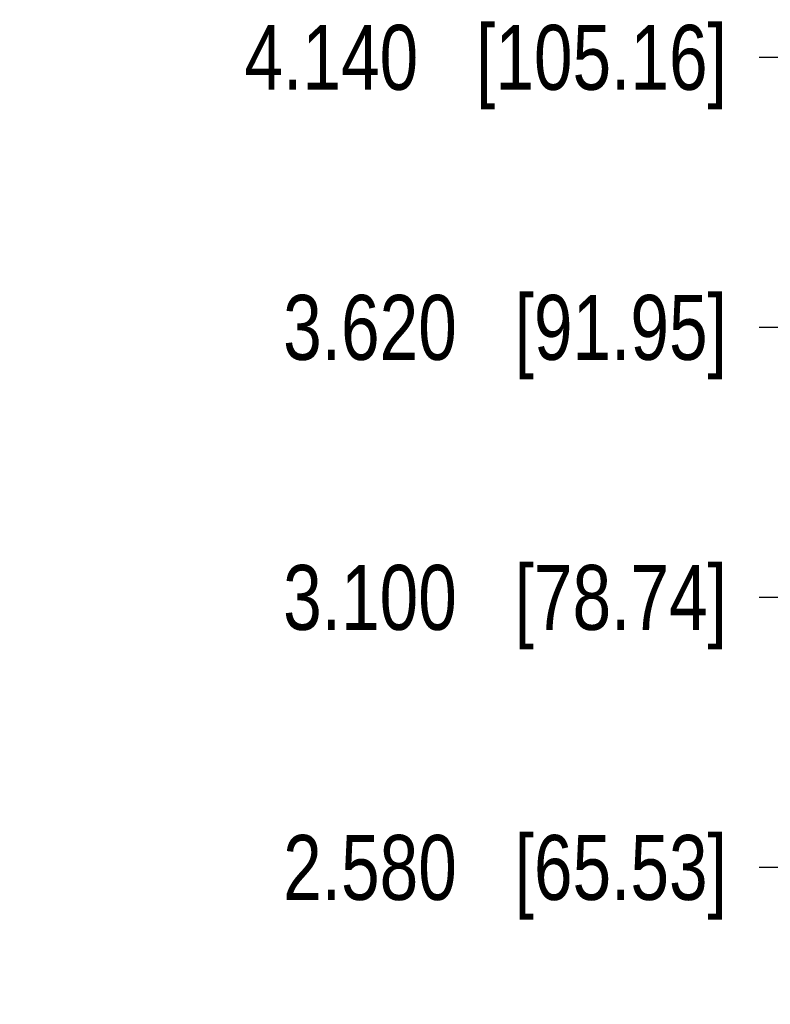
# Model space of a CAD drawing. Header units: inches. Extents: x 0 to 22, y 0 to 17.
# Tile 4 of 66: x 1.5 to 2.9, y 8.4 to 10.3. Entities that reach past the tile are written whole.
import ezdxf

# ---------------------------------------------------------------- set-up
doc = ezdxf.new("R2010")
doc.units = ezdxf.units.IN
doc.header["$LTSCALE"] = 1.21
doc.header["$MEASUREMENT"] = 0
doc.layers.get('0').update_dxf_attribs({"linetype": 'CONTINUOUS'})
doc.layers.add('DIMENSIONS', color=7, linetype='CONTINUOUS')
doc.styles.get("Standard").update_dxf_attribs({"font": 'txt', "width": 0.8})
doc.dimstyles.new('DIMSTYLE_2', dxfattribs={"dimtxt": 0.125, "dimasz": 0.18, "dimexe": 0.18, "dimexo": 0.0625, "dimgap": 0.09, "dimtad": 0, "dimtih": 1, "dimtoh": 1, "dimdec": 3, "dimzin": 4, "dimdsep": 46, "dimtxsty": 'STANDARD', "dimblk": '_FILLED', "dimblk1": '_FILLED', "dimblk2": '_FILLED', "dimcen": 0.09, "dimadec": 0, "dimazin": 0, "dimtp": 0.01, "dimtm": 0.01, "dimtfac": 1, "dimtdec": 3, "dimtofl": 0, "dimtmove": 0, "dimatfit": 3, "dimldrblk": '_FILLED', "dimfxl": 1, "dimtolj": 1, "dimtzin": 4, "dimarcsym": 0})

# ---------------------------------------------------------------- blocks, each defined once
blk = doc.blocks.new('*D8')
at = {"layer": 'DIMENSIONS', "color": 2, "linetype": 'CONTINUOUS'}
blk.add_line((3.8377, 8.6465), (2.9278, 8.6465), dxfattribs=at)
at = {"layer": 'DIMENSIONS', "color": 2, "linetype": 'CONTINUOUS', "insert": (2.8653, 8.709), "char_height": 0.125, "width": 1.325, "attachment_point": 3, "line_spacing_factor": 0.9}
blk.add_mtext('2.580{\\Ftxt.shx;\\W1.000000;\\H0.125000; }[65.53]', dxfattribs=at)
blk = doc.blocks.new('_FILLED')
at = {"color": 0, "linetype": 'BYBLOCK'}
blk.add_solid([(0, 0), (-1, 0.174), (-1, -0.174)], dxfattribs=at)
blk = doc.blocks.new('*D9')
at = {"layer": 'DIMENSIONS', "color": 2, "linetype": 'CONTINUOUS'}
blk.add_line((3.8377, 9.1665), (2.9278, 9.1665), dxfattribs=at)
at = {"layer": 'DIMENSIONS', "color": 2, "linetype": 'CONTINUOUS', "insert": (2.8653, 9.229), "char_height": 0.125, "width": 1.325, "attachment_point": 3, "line_spacing_factor": 0.9}
blk.add_mtext('3.100{\\Ftxt.shx;\\W1.000000;\\H0.125000; }[78.74]', dxfattribs=at)
blk = doc.blocks.new('*D10')
at = {"layer": 'DIMENSIONS', "color": 2, "linetype": 'CONTINUOUS'}
blk.add_line((3.8377, 9.6865), (2.9278, 9.6865), dxfattribs=at)
at = {"layer": 'DIMENSIONS', "color": 2, "linetype": 'CONTINUOUS', "insert": (2.8653, 9.749), "char_height": 0.125, "width": 1.325, "attachment_point": 3, "line_spacing_factor": 0.9}
blk.add_mtext('3.620{\\Ftxt.shx;\\W1.000000;\\H0.125000; }[91.95]', dxfattribs=at)
blk = doc.blocks.new('*D11')
at = {"layer": 'DIMENSIONS', "color": 2, "linetype": 'CONTINUOUS'}
blk.add_line((3.8377, 10.2065), (2.9278, 10.2065), dxfattribs=at)
at = {"layer": 'DIMENSIONS', "color": 2, "linetype": 'CONTINUOUS', "insert": (2.8653, 10.269), "char_height": 0.125, "width": 1.425, "attachment_point": 3, "line_spacing_factor": 0.9}
blk.add_mtext('4.140{\\Ftxt.shx;\\W1.000000;\\H0.125000; }[105.16]', dxfattribs=at)

msp = doc.modelspace()

# ---------------------------------------------------------------- dimensions: what is measured, and where the dimension line sits
at = {"layer": 'DIMENSIONS', "color": 2, "linetype": 'CONTINUOUS'}
for feature_location, picture, middle in [((3.8377, 10.2065), '*D11', (1.8528, 10.2065)), ((3.8377, 9.6865), '*D10', (1.9028, 9.6865)), ((3.8377, 9.1665), '*D9', (1.9028, 9.1665)), ((3.8377, 8.6465), '*D8', (1.9028, 8.6465))]:
    dim = msp.add_ordinate_dim(feature_location=feature_location, offset=(-0.91, 0), dtype=0, origin=(3.9002, 6.0665), dimstyle='DIMSTYLE_2', dxfattribs=at)
    dim.commit()
    dim.dimension.update_dxf_attribs({"geometry": picture, "text_midpoint": middle})

doc.saveas('drawing.dxf')
